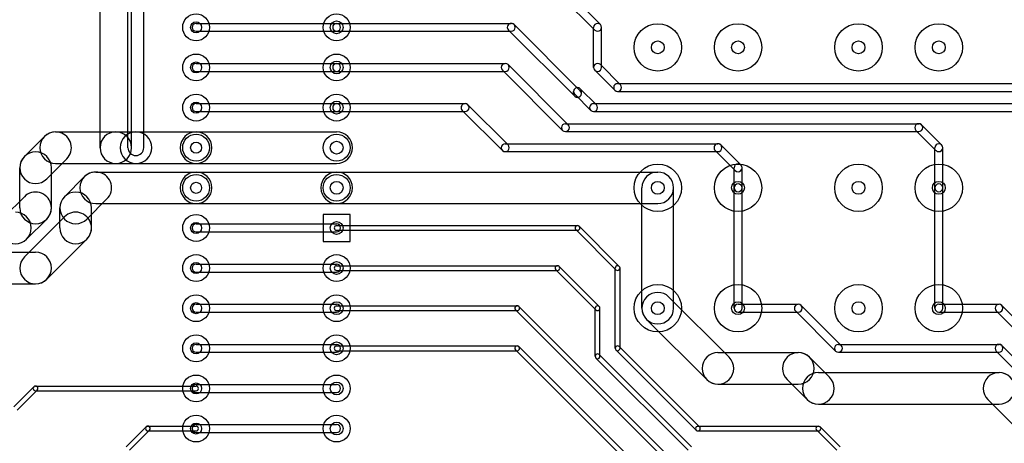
# Model space of a CAD drawing. Extents: x 10 to 287, y -200 to -10.
# Tile 8 of 11: x 117 to 179, y -86 to -59. Entities that reach past the tile are written whole.
import ezdxf

# ---------------------------------------------------------------- set-up
doc = ezdxf.new("R2010")
doc.units = 0
doc.header["$MEASUREMENT"] = 0
doc.layers.add('BLACK', color=250, linetype='CONTINUOUS')
doc.layers.add('WHITE', color=7, linetype='CONTINUOUS')

msp = doc.modelspace()

# ---------------------------------------------------------------- linework, layer by layer
at = {"layer": 'BLACK'}
for p, q in [((122.19, -67.31), (122.19, -43.18)), ((123.96, -67.31), (123.96, -43.18)), ((124.19, -67.31), (124.19, -43.18)), ((124.96, -67.31), (124.96, -43.18)), ((151.307, -56.9732), (153.847, -59.5132)), ((150.953, -57.3268), (153.493, -59.8668)), ((128.27, -59.44), (137.16, -59.44)), ((137.16, -59.44), (148.209, -59.44)), ((152.577, -63.7042), (148.386, -59.5132)), ((153.42, -62.23), (153.42, -59.69)), ((153.92, -62.23), (153.92, -59.69)), ((128.27, -59.94), (137.16, -59.94)), ((137.16, -59.94), (148.209, -59.94)), ((152.223, -64.0578), (148.032, -59.8668)), ((128.27, -61.98), (137.16, -61.98)), ((137.16, -61.98), (147.828, -61.98)), ((148.005, -62.0532), (151.815, -65.8632)), ((153.847, -62.0532), (155.117, -63.3232)), ((128.27, -62.48), (137.16, -62.48)), ((137.16, -62.48), (147.828, -62.48)), ((147.651, -62.4068), (151.461, -66.2168)), ((153.493, -62.4068), (154.763, -63.6768)), ((154.94, -63.25), (199.39, -63.25)), ((152.15, -63.881), (152.15, -63.754)), ((153.239, -64.9468), (152.223, -63.9308)), ((153.593, -64.5932), (152.577, -63.5772)), ((152.65, -63.881), (152.65, -63.754)), ((154.94, -63.75), (199.39, -63.75)), ((128.27, -64.52), (137.16, -64.52)), ((137.16, -64.52), (145.288, -64.52)), ((148.005, -67.1332), (145.465, -64.5932)), ((153.416, -64.52), (186.69, -64.52)), ((128.27, -65.02), (137.16, -65.02)), ((137.16, -65.02), (145.288, -65.02)), ((147.651, -67.4868), (145.111, -64.9468)), ((153.416, -65.02), (186.69, -65.02)), ((151.638, -65.79), (173.99, -65.79)), ((174.167, -65.8632), (175.437, -67.1332)), ((117.403, -67.8729), (118.673, -66.6029)), ((119.38, -66.31), (123.19, -66.31)), ((123.19, -66.31), (124.46, -66.31)), ((124.46, -66.31), (128.27, -66.31)), ((128.27, -66.31), (137.16, -66.31)), ((151.638, -66.29), (173.99, -66.29)), ((173.813, -66.2168), (175.083, -67.4868)), ((147.828, -67.06), (161.29, -67.06)), ((162.737, -68.4032), (161.467, -67.1332)), ((147.828, -67.56), (161.29, -67.56)), ((162.383, -68.7568), (161.113, -67.4868)), ((175.01, -69.85), (175.01, -67.31)), ((175.51, -69.85), (175.51, -67.31)), ((118.817, -69.2871), (120.087, -68.0171)), ((119.38, -68.31), (123.19, -68.31)), ((123.19, -68.31), (124.46, -68.31)), ((124.46, -68.31), (128.27, -68.31)), ((128.27, -68.31), (137.16, -68.31)), ((117.11, -71.12), (117.11, -68.58)), ((119.11, -71.12), (119.11, -68.58)), ((119.943, -70.4129), (121.213, -69.1429)), ((121.92, -68.85), (128.27, -68.85)), ((128.27, -68.85), (137.16, -68.85)), ((137.16, -68.85), (157.48, -68.85)), ((162.31, -69.85), (162.31, -68.58)), ((162.81, -69.85), (162.81, -68.58)), ((156.48, -77.47), (156.48, -69.85)), ((158.48, -77.47), (158.48, -69.85)), ((162.31, -77.47), (162.31, -69.85)), ((162.81, -77.47), (162.81, -69.85)), ((175.01, -77.47), (175.01, -69.85)), ((175.51, -77.47), (175.51, -69.85)), ((116.133, -71.6829), (117.403, -70.4129)), ((121.357, -71.8271), (122.627, -70.5571)), ((121.92, -70.85), (128.27, -70.85)), ((128.27, -70.85), (137.16, -70.85)), ((137.16, -70.85), (157.48, -70.85)), ((119.65, -72.39), (119.65, -71.12)), ((121.65, -72.39), (121.65, -71.12)), ((138.01, -71.54), (136.31, -71.54)), ((136.31, -71.54), (136.31, -73.24)), ((138.01, -73.24), (138.01, -71.54)), ((117.403, -74.2229), (119.943, -71.6829)), ((117.547, -73.0971), (118.817, -71.8271)), ((128.27, -72.14), (137.16, -72.14)), ((137.16, -72.24), (152.4, -72.24)), ((128.27, -72.64), (137.16, -72.64)), ((137.16, -72.54), (152.4, -72.54)), ((152.294, -72.4961), (154.834, -75.0361)), ((152.506, -72.2839), (155.046, -74.8239)), ((118.817, -75.6371), (121.357, -73.0971)), ((136.31, -73.24), (138.01, -73.24)), ((113.03, -73.93), (118.11, -73.93)), ((128.27, -74.68), (137.16, -74.68)), ((128.27, -75.18), (137.16, -75.18)), ((137.16, -74.78), (151.13, -74.78)), ((137.16, -75.08), (151.13, -75.08)), ((151.024, -75.0361), (153.564, -77.5761)), ((151.236, -74.8239), (153.776, -77.3639)), ((154.79, -80.01), (154.79, -74.93)), ((155.09, -80.01), (155.09, -74.93)), ((113.03, -75.93), (118.11, -75.93)), ((128.27, -77.22), (137.16, -77.22)), ((158.187, -76.7629), (161.997, -80.5729)), ((162.56, -77.22), (166.37, -77.22)), ((175.26, -77.22), (179.07, -77.22)), ((128.27, -77.72), (137.16, -77.72)), ((137.16, -77.32), (148.59, -77.32)), ((137.16, -77.62), (148.59, -77.62)), ((159.914, -89.0061), (148.484, -77.5761)), ((160.126, -88.7939), (148.696, -77.3639)), ((153.52, -80.518), (153.52, -77.47)), ((153.82, -80.518), (153.82, -77.47)), ((162.56, -77.72), (166.37, -77.72)), ((166.193, -77.6468), (168.733, -80.1868)), ((166.547, -77.2932), (169.087, -79.8332)), ((175.26, -77.72), (179.07, -77.72)), ((178.893, -77.6468), (181.433, -80.1868)), ((179.247, -77.2932), (181.787, -79.8332)), ((156.773, -78.1771), (160.583, -81.9871)), ((128.27, -79.76), (137.16, -79.76)), ((128.27, -80.26), (137.16, -80.26)), ((137.16, -79.86), (148.59, -79.86)), ((137.16, -80.16), (148.59, -80.16)), ((158.644, -90.2761), (148.484, -80.1161)), ((158.856, -90.0639), (148.696, -79.9039)), ((154.834, -80.1161), (159.914, -85.1961)), ((155.046, -79.9039), (160.126, -84.9839)), ((161.29, -80.28), (166.37, -80.28)), ((168.91, -79.76), (179.07, -79.76)), ((168.91, -80.26), (179.07, -80.26)), ((178.893, -80.1868), (180.163, -81.4568)), ((179.247, -79.8332), (180.517, -81.1032)), ((153.564, -80.6241), (159.406, -86.4661)), ((153.776, -80.4119), (159.618, -86.2539)), ((167.077, -80.5729), (168.347, -81.8429)), ((167.64, -81.55), (179.07, -81.55)), ((165.663, -81.9871), (166.933, -83.2571)), ((118.004, -82.4439), (116.734, -83.7139)), ((118.216, -82.6561), (116.946, -83.9261)), ((118.11, -82.4), (128.27, -82.4)), ((118.11, -82.7), (128.27, -82.7)), ((128.27, -82.3), (137.16, -82.3)), ((128.27, -82.8), (137.16, -82.8)), ((161.29, -82.28), (166.37, -82.28)), ((178.363, -83.2571), (181.538, -86.4321)), ((167.64, -83.55), (179.07, -83.55)), ((123.846, -86.2539), (125.116, -84.9839)), ((124.058, -86.4661), (125.328, -85.1961)), ((125.222, -84.94), (128.27, -84.94)), ((125.222, -85.24), (128.27, -85.24)), ((128.27, -84.84), (137.16, -84.84)), ((128.27, -85.34), (137.16, -85.34)), ((160.02, -84.94), (167.64, -84.94)), ((160.02, -85.24), (167.64, -85.24)), ((167.534, -85.1961), (168.804, -86.4661)), ((167.746, -84.9839), (169.016, -86.2539))]:
    msp.add_line(p, q, dxfattribs=at)
for centre, radius in [((128.27, -59.69), 0.85), ((137.16, -59.69), 0.85), ((157.48, -60.96), 1.5), ((162.56, -60.96), 1.5), ((170.18, -60.96), 1.5), ((175.26, -60.96), 1.5), ((128.27, -62.23), 0.85), ((137.16, -62.23), 0.85), ((128.27, -64.77), 0.85), ((137.16, -64.77), 0.85), ((128.27, -67.31), 0.85), ((137.16, -67.31), 0.85), ((157.48, -69.85), 1.5), ((162.56, -69.85), 1.5), ((170.18, -69.85), 1.5), ((175.26, -69.85), 1.5), ((128.27, -69.85), 0.85), ((137.16, -69.85), 0.85), ((128.27, -72.39), 0.85), ((128.27, -74.93), 0.85), ((137.16, -74.93), 0.85), ((157.48, -77.47), 1.5), ((162.56, -77.47), 1.5), ((170.18, -77.47), 1.5), ((175.26, -77.47), 1.5), ((128.27, -77.47), 0.85), ((137.16, -77.47), 0.85), ((128.27, -80.01), 0.85), ((137.16, -80.01), 0.85), ((128.27, -82.55), 0.85), ((137.16, -82.55), 0.85), ((128.27, -85.09), 0.85), ((137.16, -85.09), 0.85)]:
    msp.add_circle(centre, radius, dxfattribs=at)
for centre, radius, start, end in [((128.27, -59.69), 0.25, 90, 270), ((137.16, -59.69), 0.25, 90, 270), ((137.16, -59.69), 0.25, 270, 450), ((148.209, -59.69), 0.25, 405, 585), ((148.209, -59.69), 0.25, 270, 450), ((153.67, -59.69), 0.25, 360, 540), ((153.67, -59.69), 0.25, 225, 405), ((128.27, -62.23), 0.25, 90, 270), ((137.16, -62.23), 0.25, 90, 270), ((137.16, -62.23), 0.25, 270, 450), ((147.828, -62.23), 0.25, 45, 225), ((147.828, -62.23), 0.25, 270, 450), ((153.67, -62.23), 0.25, 45, 225), ((153.67, -62.23), 0.25, 180, 360), ((152.4, -63.754), 0.25, 360, 540), ((152.4, -63.754), 0.25, 405, 585), ((154.94, -63.5), 0.25, 90, 270), ((154.94, -63.5), 0.25, 225, 405), ((152.4, -63.881), 0.25, 180, 360), ((152.4, -63.881), 0.25, 225, 405), ((128.27, -64.77), 0.25, 90, 270), ((137.16, -64.77), 0.25, 90, 270), ((137.16, -64.77), 0.25, 270, 450), ((145.288, -64.77), 0.25, 405, 585), ((145.288, -64.77), 0.25, 270, 450), ((153.416, -64.77), 0.25, 90, 270), ((153.416, -64.77), 0.25, 225, 405), ((151.638, -66.04), 0.25, 90, 270), ((151.638, -66.04), 0.25, 225, 405), ((173.99, -66.04), 0.25, 45, 225), ((173.99, -66.04), 0.25, 270, 450), ((119.38, -67.31), 1, 90, 270), ((119.38, -67.31), 1, 315, 495), ((123.19, -67.31), 1, 90, 270), ((123.19, -67.31), 1, 270, 450), ((124.46, -67.31), 1, 90, 270), ((124.46, -67.31), 1, 270, 450), ((128.27, -67.31), 1, 90, 270), ((128.27, -67.31), 1, 270, 450), ((137.16, -67.31), 1, 270, 450), ((147.828, -67.31), 0.25, 90, 270), ((147.828, -67.31), 0.25, 225, 405), ((161.29, -67.31), 0.25, 405, 585), ((161.29, -67.31), 0.25, 270, 450), ((175.26, -67.31), 0.25, 360, 540), ((175.26, -67.31), 0.25, 225, 405), ((118.11, -68.58), 1, 360, 540), ((118.11, -68.58), 1, 135, 315), ((123.19, -67.31), 1, 180, 360), ((124.46, -67.31), 0.5, 180, 360), ((162.56, -68.58), 0.25, 360, 540), ((162.56, -68.58), 0.25, 225, 405), ((121.92, -69.85), 1, 90, 270), ((121.92, -69.85), 1, 315, 495), ((128.27, -69.85), 1, 90, 270), ((128.27, -69.85), 1, 270, 450), ((137.16, -69.85), 1, 90, 270), ((137.16, -69.85), 1, 270, 450), ((157.48, -69.85), 1, 360, 540), ((157.48, -69.85), 1, 270, 450), ((162.56, -69.85), 0.25, 360, 540), ((175.26, -69.85), 0.25, 360, 540), ((118.11, -71.12), 1, 315, 495), ((120.65, -71.12), 1, 360, 540), ((162.56, -69.85), 0.25, 180, 360), ((175.26, -69.85), 0.25, 180, 360), ((120.65, -71.12), 1, 135, 315), ((116.84, -72.39), 1, 270, 450), ((118.11, -71.12), 1, 180, 360), ((120.65, -72.39), 1, 315, 495), ((116.84, -72.39), 1, 135, 315), ((128.27, -72.39), 0.25, 90, 270), ((137.16, -72.39), 0.15, 90, 270), ((137.16, -72.39), 0.25, 270, 450), ((152.4, -72.39), 0.15, 45, 225), ((152.4, -72.39), 0.15, 270, 450), ((120.65, -72.39), 1, 180, 360), ((118.11, -74.93), 1, 270, 450), ((118.11, -74.93), 1, 135, 315), ((128.27, -74.93), 0.25, 90, 270), ((137.16, -74.93), 0.25, 270, 450), ((137.16, -74.93), 0.15, 90, 270), ((151.13, -74.93), 0.15, 45, 225), ((151.13, -74.93), 0.15, 270, 450), ((154.94, -74.93), 0.15, 360, 540), ((154.94, -74.93), 0.15, 225, 405), ((157.48, -77.47), 1, 45, 225), ((128.27, -77.47), 0.25, 90, 270), ((137.16, -77.47), 0.25, 270, 450), ((162.56, -77.47), 0.25, 90, 270), ((166.37, -77.47), 0.25, 45, 225), ((166.37, -77.47), 0.25, 270, 450), ((175.26, -77.47), 0.25, 90, 270), ((179.07, -77.47), 0.25, 45, 225), ((179.07, -77.47), 0.25, 270, 450), ((137.16, -77.47), 0.15, 90, 270), ((148.59, -77.47), 0.15, 405, 585), ((148.59, -77.47), 0.15, 270, 450), ((153.67, -77.47), 0.15, 360, 540), ((153.67, -77.47), 0.15, 225, 405), ((157.48, -77.47), 1, 180, 360), ((162.56, -77.47), 0.25, 180, 360), ((175.26, -77.47), 0.25, 180, 360), ((128.27, -80.01), 0.25, 90, 270), ((137.16, -80.01), 0.15, 90, 270), ((137.16, -80.01), 0.25, 270, 450), ((148.59, -80.01), 0.15, 405, 585), ((148.59, -80.01), 0.15, 270, 450), ((154.94, -80.01), 0.15, 45, 225), ((154.94, -80.01), 0.15, 180, 360), ((161.29, -81.28), 1, 90, 270), ((166.37, -81.28), 1, 45, 225), ((166.37, -81.28), 1, 270, 450), ((168.91, -80.01), 0.25, 90, 270), ((168.91, -80.01), 0.25, 225, 405), ((179.07, -80.01), 0.25, 45, 225), ((179.07, -80.01), 0.25, 270, 450), ((153.67, -80.518), 0.15, 45, 225), ((153.67, -80.518), 0.15, 180, 360), ((161.29, -81.28), 1, 225, 405), ((167.64, -82.55), 1, 90, 270), ((179.07, -82.55), 1, 45, 225), ((179.07, -82.55), 1, 270, 450), ((167.64, -82.55), 1, 225, 405), ((118.11, -82.55), 0.15, 90, 270), ((118.11, -82.55), 0.15, -45, 135), ((128.27, -82.55), 0.25, 90, 270), ((128.27, -82.55), 0.15, 270, 450), ((137.16, -82.55), 0.25, 270, 450), ((125.222, -85.09), 0.15, 90, 270), ((125.222, -85.09), 0.15, 315, 495), ((128.27, -85.09), 0.25, 90, 270), ((128.27, -85.09), 0.15, 270, 450), ((137.16, -85.09), 0.25, 270, 450), ((160.02, -85.09), 0.15, 90, 270), ((160.02, -85.09), 0.15, 225, 405), ((167.64, -85.09), 0.15, 45, 225), ((167.64, -85.09), 0.15, 270, 450)]:
    msp.add_arc(centre, radius, start, end, dxfattribs=at)
at = {"layer": 'WHITE'}
for centre, radius in [((128.27, -59.69), 0.35), ((137.16, -59.69), 0.4065), ((157.48, -60.96), 0.4065), ((162.56, -60.96), 0.4065), ((170.18, -60.96), 0.4065), ((175.26, -60.96), 0.4065), ((128.27, -62.23), 0.35), ((137.16, -62.23), 0.4065), ((128.27, -64.77), 0.35), ((137.16, -64.77), 0.4065), ((128.27, -67.31), 0.35), ((137.16, -67.31), 0.4065), ((128.27, -69.85), 0.35), ((137.16, -69.85), 0.4065), ((157.48, -69.85), 0.4065), ((162.56, -69.85), 0.4065), ((170.18, -69.85), 0.4065), ((175.26, -69.85), 0.4065), ((128.27, -72.39), 0.35), ((137.16, -72.39), 0.4065), ((128.27, -74.93), 0.35), ((137.16, -74.93), 0.4065), ((128.27, -77.47), 0.35), ((137.16, -77.47), 0.4065), ((157.48, -77.47), 0.4065), ((162.56, -77.47), 0.4065), ((170.18, -77.47), 0.4065), ((175.26, -77.47), 0.4065), ((128.27, -80.01), 0.35), ((137.16, -80.01), 0.4065), ((128.27, -82.55), 0.35), ((137.16, -82.55), 0.4065), ((137.16, -85.09), 0.4065), ((128.27, -85.09), 0.35)]:
    msp.add_circle(centre, radius, dxfattribs=at)

doc.saveas('drawing.dxf')
